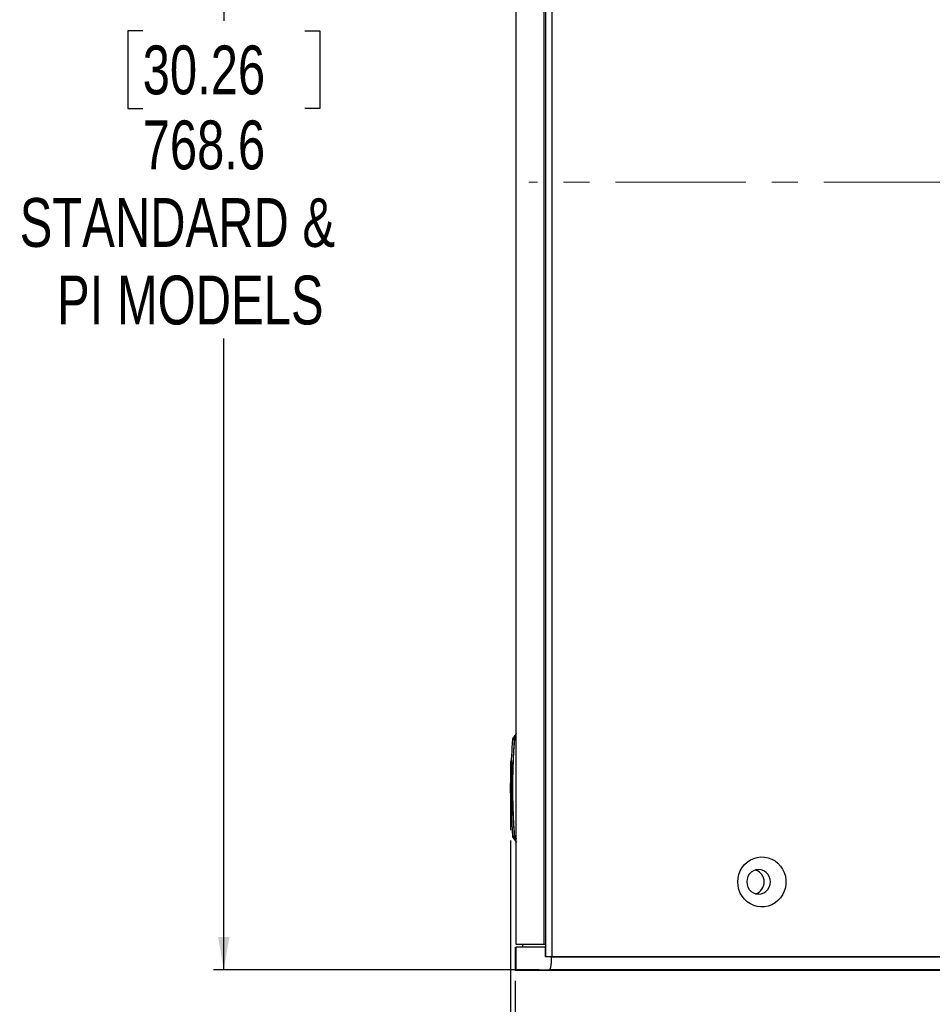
# Model space of a CAD drawing. Header units: millimetres. Extents: x 0 to 4205, y 0 to 2970.
# Tile 19 of 33: x 1633 to 2078, y 687 to 1167. Entities that reach past the tile are written whole.
import ezdxf

# ---------------------------------------------------------------- set-up
doc = ezdxf.new("R2010")
doc.units = ezdxf.units.MM
doc.header["$LTSCALE"] = 5
doc.linetypes.add('CENTERX2', pattern=[20.32, 12.7, -2.54, 2.54, -2.54])
doc.layers.add('SLD-0', color=7, linetype='Continuous')
doc.styles.add('SLDTEXTSTYLE0', font='TXT', dxfattribs={"width": 0.75})
doc.dimstyles.new('SLDDIMSTYLE0', dxfattribs={"dimtxt": 23.8125, "dimasz": 16, "dimexe": 0, "dimexo": 0.0625, "dimgap": 5.953125, "dimtad": 0, "dimtih": 1, "dimtoh": 1, "dimdec": 1, "dimrnd": 1e-09, "dimzin": 12, "dimdsep": 46, "dimtxsty": 'SLDTEXTSTYLE0', "dimsah": 1, "dimcen": 0.09, "dimadec": 0, "dimazin": 3, "dimtfac": 1, "dimtdec": 1, "dimtofl": 0, "dimtmove": 0, "dimatfit": 3, "dimfxl": 1, "dimfrac": 2, "dimtolj": 1, "dimtzin": 12, "dimarcsym": 0})

# ---------------------------------------------------------------- blocks, each defined once
blk = doc.blocks.new('_D_15')
at = {"layer": 'SLD-0', "color": 7, "transparency": 16777216}
for p, q in [((2324.77, 802.08), (2324.77, 438.14)), ((1872.36, 766.63), (1872.36, 438.14)), ((2071.03, 517.55), (2063.79, 517.55)), ((2063.79, 517.55), (2063.79, 479.72)), ((2150.19, 517.55), (2157.43, 517.55)), ((2157.43, 517.55), (2157.43, 479.72)), ((2063.79, 479.72), (2071.03, 479.72)), ((2157.43, 479.72), (2150.19, 479.72)), ((1872.36, 443.14), (2324.77, 443.14))]:
    blk.add_line(p, q, dxfattribs=at)
for points in [[(1872.36, 443.14), (1888.36, 440.39), (1888.36, 445.89)], [(2324.77, 443.14), (2308.77, 445.89), (2308.77, 440.39)]]:
    blk.add_solid(points, dxfattribs=at)
at = {"layer": 'SLD-0', "color": 7, "transparency": 16777216, "char_height": 23.812, "attachment_point": 1, "style": 'SLDTEXTSTYLE0'}
for s, insert in [('17.81', (2071.03, 510.41)), ('452.4', (2071.03, 473.84))]:
    blk.add_mtext(s, dxfattribs=dict(at, insert=insert))
blk = doc.blocks.new('_D_16')
at = {"layer": 'SLD-0', "color": 7, "transparency": 16777216}
for p, q in [((2288.54, 704.85), (2288.54, 542.71)), ((1874.62, 698.2), (1874.62, 542.71)), ((2053.4, 659.96), (2046.16, 659.96)), ((2046.16, 659.96), (2046.16, 622.12)), ((2132.55, 659.96), (2139.8, 659.96)), ((2139.8, 659.96), (2139.8, 622.12)), ((2046.16, 622.12), (2053.4, 622.12)), ((2139.8, 622.12), (2132.55, 622.12)), ((2288.54, 547.71), (1874.62, 547.71))]:
    blk.add_line(p, q, dxfattribs=at)
for points in [[(1874.62, 547.71), (1890.62, 544.96), (1890.62, 550.46)], [(2288.54, 547.71), (2272.54, 550.46), (2272.54, 544.96)]]:
    blk.add_solid(points, dxfattribs=at)
at = {"layer": 'SLD-0', "color": 7, "transparency": 16777216, "attachment_point": 1, "style": 'SLDTEXTSTYLE0'}
for s, insert, char_height in [('16.30', (2053.4, 652.82), 23.812), ('413.9', (2053.4, 616.24), 23.812), ('OUTDOOR MODELS', (1944.59, 578.41), 23.8125)]:
    blk.add_mtext(s, dxfattribs=dict(at, insert=insert, char_height=char_height))
blk = doc.blocks.new('_D_17')
at = {"layer": 'SLD-0', "color": 7, "transparency": 16777216}
for p, q in [((1886.27, 1472.06), (1727.35, 1472.06)), ((1732.35, 1472.06), (1732.35, 1166.38)), ((1692.77, 1161.55), (1685.53, 1161.55)), ((1685.53, 1161.55), (1685.53, 1123.72)), ((1771.93, 1161.55), (1779.17, 1161.55)), ((1779.17, 1161.55), (1779.17, 1123.72)), ((1685.53, 1123.72), (1692.77, 1123.72)), ((1779.17, 1123.72), (1771.93, 1123.72)), ((1732.35, 703.5), (1732.35, 1011.47)), ((1886.27, 703.5), (1727.35, 703.5))]:
    blk.add_line(p, q, dxfattribs=at)
for points in [[(1732.35, 1472.06), (1729.6, 1456.06), (1735.1, 1456.06)], [(1732.35, 703.5), (1735.1, 719.5), (1729.6, 719.5)]]:
    blk.add_solid(points, dxfattribs=at)
at = {"layer": 'SLD-0', "color": 7, "transparency": 16777216, "char_height": 23.812, "attachment_point": 1, "style": 'SLDTEXTSTYLE0'}
for s, insert in [('30.26', (1692.77, 1154.42)), ('768.6', (1692.77, 1117.84)), ('STANDARD &', (1632.74, 1080)), ('PI MODELS', (1650.99, 1042.17))]:
    blk.add_mtext(s, dxfattribs=dict(at, insert=insert))

msp = doc.modelspace()

# ---------------------------------------------------------------- linework, layer by layer
at = {"color": 7, "linetype": 'Continuous', "lineweight": 25}
for p, q in [((1889.475913, 709.852307), (1889.475913, 1465.705524)), ((1892.530889, 1465.705524), (1892.530889, 709.852307)), ((1874.916227, 1459.434221), (1874.916227, 818.605195)), ((1888.556899, 1459.434221), (1888.556899, 716.123568)), ((1874.842079, 818.515139), (1873.32678, 816.253076)), ((1874.86148, 818.342405), (1874.177368, 816.267232)), ((1874.177368, 815.322729), (1874.86148, 817.12469)), ((1874.916227, 818.59907), (1874.834211, 818.49889)), ((1874.86148, 818.342405), (1874.870093, 818.301233)), ((1874.870093, 817.530225), (1874.86148, 817.12469)), ((1874.15442, 816.131199), (1874.177368, 816.267232)), ((1874.177368, 815.322729), (1874.15442, 815.326246)), ((1872.446121, 792.411665), (1872.850568, 804.416182)), ((1873.160095, 803.98349), (1872.67697, 792.323569)), ((1872.885914, 804.75876), (1873.159201, 804.758723)), ((1872.371883, 794.764491), (1872.447492, 799.544635)), ((1872.531475, 799.544642), (1872.446121, 792.411665)), ((1872.360588, 792.323569), (1872.36637, 794.203403)), ((1872.734041, 777.221138), (1872.360588, 792.323569)), ((1872.446121, 792.411665), (1872.582884, 790.832656)), ((1872.67697, 792.323569), (1872.836054, 777.005437)), ((1872.841061, 776.659223), (1872.766019, 776.65923)), ((1874.15442, 769.320885), (1874.177368, 769.324402)), ((1874.177368, 768.379899), (1874.15442, 768.515932)), ((1874.86148, 767.522442), (1874.177368, 769.324402)), ((1873.32678, 768.394055), (1874.842079, 766.132)), ((1874.177368, 768.379899), (1874.86148, 766.304726)), ((1874.834211, 766.148249), (1874.916227, 766.048069)), ((1874.86148, 767.522442), (1874.870093, 767.116907)), ((1874.870093, 766.345906), (1874.86148, 766.304726)), ((1874.916227, 766.041944), (1874.916227, 716.123568)), ((1874.916227, 716.123568), (1888.556899, 716.123568)), ((1878.091217, 716.123568), (1878.091217, 714.551307)), ((1888.556899, 716.123568), (1889.475913, 716.123568)), ((1874.916227, 714.551307), (1874.916227, 703.502307)), ((1889.427603, 714.551307), (1874.916227, 714.551307)), ((1889.427603, 709.852307), (1889.427603, 714.551307)), ((1889.475913, 714.551307), (1889.427603, 714.551307)), ((1892.336817, 709.852307), (1889.427603, 709.852307)), ((2288.243202, 709.852307), (1892.336817, 709.852307)), ((1892.530889, 709.852307), (2288.243202, 709.852307)), ((1874.916227, 703.502307), (1891.268046, 703.502307)), ((2281.893202, 703.502307), (1891.268046, 703.502307))]:
    msp.add_line(p, q, dxfattribs=at)
at = {"color": 8, "linetype": 'Continuous', "lineweight": 25}
for p, q in [((1872.470678, 800.105723), (1872.53213, 800.105723)), ((1872.36637, 794.203403), (1872.365535, 794.203403)), ((1872.360588, 792.323569), (1872.437627, 792.323569)), ((1872.766019, 776.65923), (1872.762294, 776.702079))]:
    msp.add_line(p, q, dxfattribs=at)
at = {"color": 8, "linetype": 'Continuous', "lineweight": 25, "flags": 128}
msp.add_lwpolyline([(1872.371883, 794.764491), (1872.377248, 794.764447), (1872.394146, 794.764313), (1872.422041, 794.764089), (1872.460277, 794.763784), (1872.507752, 794.763404), (1872.563214, 794.762964), (1872.590692, 794.762741)], dxfattribs=at)
at = {"color": 7, "linetype": 'Continuous', "lineweight": 25, "flags": 128}
for points in [[(1983.205558, 746.428306), (1983.343573, 748.289409), (1983.754398, 750.106885), (1984.428377, 751.838139), (1985.349746, 753.442592), (1986.496867, 754.882636), (1987.842889, 756.124518), (1989.356221, 757.13913), (1991.001458, 757.902688), (1992.739977, 758.397295), (1994.531066, 758.611361), (1996.332706, 758.539865), (1998.102696, 758.184488), (1999.799551, 757.55355), (2001.383484, 756.66185), (2002.817393, 755.530285), (2004.067631, 754.185374), (2005.1049, 752.658645), (2005.904914, 750.985886), (2006.448926, 749.206296), (2006.72415, 747.361595), (2006.72415, 745.49502), (2006.448926, 743.650316), (2005.904914, 741.87073), (2005.1049, 740.197967), (2004.067631, 738.671238), (2002.817393, 737.32633), (2001.383484, 736.194766), (1999.799551, 735.303062), (1998.102696, 734.672128), (1996.332706, 734.316748), (1994.531066, 734.245254), (1992.739977, 734.459319), (1991.001458, 734.953928), (1989.356221, 735.717485), (1987.842889, 736.732098), (1986.496867, 737.973979), (1985.349746, 739.414024), (1984.428377, 741.018477), (1983.754398, 742.749731), (1983.343573, 744.567207), (1983.205558, 746.428306)], [(1987.58793, 746.428306), (1987.733097, 745.094428), (1988.161327, 743.827435), (1988.851161, 742.69086), (1989.76797, 741.741697), (1990.865828, 741.02754), (1992.08966, 740.584201), (1993.378074, 740.433908), (1994.666518, 740.584201), (1995.89032, 741.02754), (1996.988178, 741.741697), (1997.904987, 742.69086), (1998.594822, 743.827435), (1999.023051, 745.094428), (1999.168218, 746.428306), (1999.023051, 747.762187), (1998.594822, 749.029181), (1997.904987, 750.165756), (1996.988178, 751.114919), (1995.89032, 751.829075), (1994.666518, 752.272415), (1993.378074, 752.422708), (1992.08966, 752.272415), (1990.865828, 751.829075), (1989.76797, 751.114919), (1988.851161, 750.165756), (1988.161327, 749.029181), (1987.733097, 747.762187), (1987.58793, 746.428306)]]:
    msp.add_lwpolyline(points, dxfattribs=at)
at = {"color": 8, "linetype": 'Continuous', "lineweight": 25}
for centre, radius, start, end in [((1875.916508, 872.700864), 55.586187, 268.91245809, 269.27096272), ((1873.197194, 776.681398), 0.431745, 137.32432679, 182.94305468)]:
    msp.add_arc(centre, radius, start, end, dxfattribs=at)
at = {"color": 7, "linetype": 'Continuous', "lineweight": 25}
for centre, radius, start, end in [((2177.924914, 792.323567), 305.569056, 175.55492564, 178.5405759), ((2177.924914, 792.323567), 305.569056, 179.64752584, 180), ((2177.924914, 792.323567), 305.569056, 180, 184.4450541), ((1990.088652, 746.428308), 6.044003, 286.93938811, 73.06061189)]:
    msp.add_arc(centre, radius, start, end, dxfattribs=at)
for points, knots in [([(1874.86148, 817.12469), (1874.857918, 816.463497), (1874.849947, 814.98395), (1874.842605, 812.767891), (1874.837804, 810.487575), (1874.834965, 808.277915), (1874.833366, 806.065292), (1874.83257, 803.864319), (1874.832241, 800.373866), (1874.832504, 795.434155), (1874.831535, 788.641621), (1874.832836, 781.49775), (1874.833506, 774.331877), (1874.852399, 769.73297), (1874.86148, 767.522442)], [0, 0, 0, 0, 0.0399934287, 0.0894931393, 0.1340361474, 0.1779133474, 0.2231368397, 0.2678573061, 0.3110285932, 0.4342388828, 0.5666075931, 0.7218350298, 0.866296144, 1, 1, 1, 1]), ([(1874.870093, 818.301233), (1874.875131, 818.284727), (1874.885472, 818.25085), (1874.883989, 818.07049), (1874.885448, 817.822337), (1874.875133, 817.626106), (1874.870093, 817.530225)], [0, 0, 0, 0, 0.2435862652, 0.4999279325, 0.7556569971, 1, 1, 1, 1]), ([(1873.40352, 816.369476), (1873.369447, 816.311764), (1873.301301, 816.196343), (1873.282027, 816.063699), (1873.27239, 815.99738)], [0, 0, 0, 0, 0.500015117, 1, 1, 1, 1]), ([(1873.401256, 792.323569), (1873.431647, 796.159775), (1873.492438, 803.832977), (1873.949042, 811.492549), (1874.177368, 815.322729)], [0, 0, 0, 0, 0.4999484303, 1, 1, 1, 1]), ([(1874.15442, 815.326246), (1873.967778, 812.759984), (1873.699589, 809.072458), (1873.573109, 805.377511), (1873.534651, 804.25399)], [0, 0, 0, 0, 0.6959305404, 1, 1, 1, 1]), ([(1874.15442, 816.131199), (1874.157776, 816.131668), (1874.162887, 816.132381), (1874.171842, 816.133219), (1874.178745, 816.133746), (1874.183334, 816.13386), (1874.184871, 816.133898), (1874.185055, 816.133897), (1874.18521, 816.133897), (1874.185205, 816.133897), (1874.185206, 816.133897), (1874.185181, 816.133896), (1874.205608, 816.138609), (1874.215149, 816.131004), (1874.215675, 816.129175), (1874.21578, 816.128033), (1874.215792, 816.127406), (1874.215727, 816.126606), (1874.215642, 816.124875), (1874.21527, 816.119849), (1874.213913, 816.102045), (1874.208878, 816.034709), (1874.18861, 815.772765), (1874.169574, 815.524163), (1874.15442, 815.326246)], [0, 0, 0, 0, 0.0820878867, 0.1250177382, 0.2185640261, 0.2420697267, 0.2479957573, 0.2495008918, 0.2498897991, 0.2499929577, 0.2500219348, 0.2500346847, 0.4833760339, 0.4952702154, 0.4985338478, 0.4995488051, 0.4999250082, 0.5002470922, 0.5012035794, 0.5031070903, 0.5097610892, 0.5344625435, 0.6293770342, 1, 1, 1, 1]), ([(1874.177368, 815.322729), (1874.188052, 815.472099), (1874.204074, 815.696097), (1874.222701, 815.938989), (1874.234735, 816.050273), (1874.236084, 816.106205), (1874.235071, 816.157068), (1874.232574, 816.196724), (1874.234749, 816.232598), (1874.235522, 816.24995), (1874.235651, 816.257286), (1874.235804, 816.26612), (1874.2311, 816.281037), (1874.201861, 816.249533), (1874.1867, 816.260488), (1874.177368, 816.267232)], [0, 0, 0, 0, 0.2501573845, 0.3751433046, 0.4063903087, 0.4375336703, 0.4686837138, 0.4999727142, 0.5312279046, 0.5526360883, 0.5589406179, 0.5624719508, 0.5936380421, 0.7498436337, 1, 1, 1, 1]), ([(1872.850509, 804.415705), (1872.85569, 804.397871), (1872.866303, 804.361335), (1872.937697, 804.309709), (1873.041104, 804.266719), (1873.12782, 804.250132), (1873.16993, 804.242077)], [0, 0, 0, 0, 0.2453873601, 0.5026856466, 0.7585015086, 1, 1, 1, 1]), ([(1872.850568, 804.416182), (1872.853557, 804.465277), (1872.859537, 804.563516), (1872.865895, 804.631355), (1872.869075, 804.665292)], [0, 0, 0, 0, 0.4997413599, 1, 1, 1, 1]), ([(1872.85939, 804.620566), (1872.857519, 804.577589), (1872.853915, 804.494785), (1872.864393, 804.410016), (1872.869433, 804.369244)], [0, 0, 0, 0, 0.5190227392, 1, 1, 1, 1]), ([(1872.885914, 804.75876), (1872.888484, 804.711442), (1872.893779, 804.613973), (1872.963127, 804.480767), (1873.069496, 804.374817), (1873.160859, 804.340696), (1873.205216, 804.32413)], [0, 0, 0, 0, 0.24274667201, 0.50002006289, 0.75725566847, 1, 1, 1, 1]), ([(1873.159141, 804.758775), (1873.158284, 804.70999), (1873.157307, 804.65437), (1873.182296, 804.606597), (1873.185367, 804.600726)], [0, 0, 0, 0, 0.87709970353, 1, 1, 1, 1]), ([(1873.159201, 804.758723), (1873.161822, 804.755486), (1873.167058, 804.749022), (1873.172797, 804.696612), (1873.176538, 804.617809), (1873.177822, 804.512329), (1873.176815, 804.388867), (1873.173299, 804.253826), (1873.167815, 804.114645), (1873.162691, 804.027525), (1873.160125, 803.983885)], [0, 0, 0, 0, 0.1251840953, 0.2500647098, 0.3750491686, 0.4999971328, 0.6249080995, 0.7499125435, 0.8747267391, 1, 1, 1, 1]), ([(1873.172761, 804.623822), (1873.172405, 804.624027), (1873.171343, 804.624636), (1873.174089, 804.586431), (1873.175231, 804.511028), (1873.174551, 804.401551), (1873.171294, 804.270659), (1873.166161, 804.128423), (1873.161928, 804.038867), (1873.159797, 803.993801)], [0, 0, 0, 0, 0.0602118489, 0.1795234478, 0.3185624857, 0.4754755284, 0.6451067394, 0.8214116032, 1, 1, 1, 1]), ([(1872.447492, 799.544635), (1872.449183, 799.618556), (1872.452567, 799.766415), (1872.45634, 799.945898), (1872.45795, 800.050107), (1872.458152, 800.064451), (1872.458161, 800.065125)], [0, 0, 0, 0, 0.3279620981, 0.6560016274, 0.9838328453, 1, 1, 1, 1]), ([(1872.454972, 800.105723), (1872.457601, 800.058558), (1872.462827, 799.96478), (1872.511927, 799.884738), (1872.536333, 799.844953)], [0, 0, 0, 0, 0.5029486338, 1, 1, 1, 1]), ([(1872.53213, 800.105723), (1872.533582, 800.097279), (1872.536485, 800.08039), (1872.537601, 799.950617), (1872.536113, 799.765091), (1872.533021, 799.618118), (1872.531475, 799.544642)], [0, 0, 0, 0, 0.250041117, 0.5001455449, 0.7501093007, 1, 1, 1, 1]), ([(1872.470887, 794.482427), (1872.46434, 794.47664), (1872.421823, 794.439054), (1872.376962, 794.340978), (1872.366649, 794.248429), (1872.361631, 794.203403)], [0, 0, 0, 0, 0.0854710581, 0.5550766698, 1, 1, 1, 1]), ([(1872.366161, 794.246155), (1872.366749, 794.282067), (1872.367925, 794.353857), (1872.370011, 794.545209), (1872.371259, 794.691412), (1872.371883, 794.764491)], [0, 0, 0, 0, 0.3336084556, 0.6669040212, 1, 1, 1, 1]), ([(1873.274506, 792.323569), (1873.283866, 792.323569), (1873.302587, 792.323569), (1873.368366, 792.323569), (1873.401256, 792.323569)], [0, 0, 0, 0, 0.5000055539, 1, 1, 1, 1]), ([(1874.177368, 769.324402), (1873.947328, 773.15448), (1873.487292, 780.81393), (1873.429933, 788.487259), (1873.401256, 792.323569)], [0, 0, 0, 0, 0.50004612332, 1, 1, 1, 1]), ([(1873.536498, 780.344727), (1873.574447, 779.23734), (1873.700513, 775.558542), (1873.967677, 771.887132), (1874.15442, 769.320885)], [0, 0, 0, 0, 0.3010186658, 1, 1, 1, 1]), ([(1872.762294, 776.702079), (1872.760029, 776.73805), (1872.755498, 776.810003), (1872.745126, 777.001571), (1872.737736, 777.147942), (1872.734041, 777.221138)], [0, 0, 0, 0, 0.33324239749, 0.66657179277, 1, 1, 1, 1]), ([(1872.836054, 777.005437), (1872.837906, 776.956136), (1872.841602, 776.857703), (1872.844052, 776.748184), (1872.844284, 776.672996), (1872.842139, 776.663828), (1872.841061, 776.659223)], [0, 0, 0, 0, 0.25030412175, 0.49975433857, 0.74877394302, 1, 1, 1, 1]), ([(1873.27242, 768.649752), (1873.282045, 768.583434), (1873.301296, 768.450791), (1873.369444, 768.335374), (1873.40352, 768.277663)], [0, 0, 0, 0, 0.4999679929, 1, 1, 1, 1]), ([(1874.15442, 769.320885), (1874.157776, 769.277046), (1874.162887, 769.210279), (1874.171843, 769.09355), (1874.178739, 769.008126), (1874.183338, 768.942415), (1874.184869, 768.925908), (1874.185056, 768.921722), (1874.18521, 768.920661), (1874.185205, 768.920382), (1874.185206, 768.920305), (1874.18518, 768.795794), (1874.205608, 768.664595), (1874.215148, 768.531976), (1874.215675, 768.52346), (1874.21578, 768.521212), (1874.215792, 768.520531), (1874.215727, 768.520111), (1874.215643, 768.52002), (1874.215269, 768.519472), (1874.213914, 768.518828), (1874.208876, 768.516635), (1874.188612, 768.513115), (1874.169575, 768.514684), (1874.15442, 768.515932)], [0, 0, 0, 0, 0.08208457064, 0.12501564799, 0.21856211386, 0.24206785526, 0.24799736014, 0.24949903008, 0.24989024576, 0.24999224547, 0.25002006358, 0.25003402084, 0.48337810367, 0.49527126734, 0.49853460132, 0.49954798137, 0.49992745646, 0.50024649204, 0.50120468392, 0.50310850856, 0.50976373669, 0.53446408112, 0.62937866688, 1, 1, 1, 1]), ([(1874.177368, 768.379899), (1874.188052, 768.380849), (1874.204074, 768.382272), (1874.222701, 768.388965), (1874.234735, 768.373509), (1874.236084, 768.384578), (1874.235071, 768.410214), (1874.232574, 768.450315), (1874.234749, 768.485886), (1874.235522, 768.517045), (1874.235651, 768.534239), (1874.235804, 768.557181), (1874.231099, 768.671911), (1874.201861, 768.931735), (1874.1867, 769.174782), (1874.177368, 769.324402)], [0, 0, 0, 0, 0.2501579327, 0.3751441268, 0.406391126, 0.4375343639, 0.468684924, 0.4999739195, 0.5312284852, 0.5526358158, 0.5589415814, 0.5624727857, 0.593638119, 0.7498430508, 1, 1, 1, 1]), ([(1874.870093, 767.116907), (1874.875131, 767.021287), (1874.885472, 766.825041), (1874.883989, 766.577146), (1874.885448, 766.396875), (1874.875133, 766.362631), (1874.870093, 766.345898)], [0, 0, 0, 0, 0.2435834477, 0.4999248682, 0.7556540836, 1, 1, 1, 1]), ([(1891.268046, 703.502307), (1891.387095, 703.57292), (1891.625205, 703.714151), (1891.946734, 704.816347), (1892.190425, 706.437208), (1892.318793, 708.221136), (1892.331741, 709.392992), (1892.336817, 709.852307)], [0, 0, 0, 0, 0.2158897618, 0.4317988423, 0.6472133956, 0.8617235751, 1, 1, 1, 1])]:
    msp.add_open_spline(points, degree=3, knots=knots, dxfattribs=at)
at = {"color": 8, "linetype": 'Continuous', "lineweight": 25}
for points, knots in [([(1874.832989, 818.499873), (1874.832996, 818.500267), (1874.833018, 818.501578), (1874.832679, 818.483336), (1874.831972, 818.439627), (1874.851699, 818.374632), (1874.86148, 818.342405)], [0, 0, 0, 0, 0.1254560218, 0.4176832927, 0.7112620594, 1, 1, 1, 1]), ([(1875.176163, 818.74601), (1875.137027, 818.71986), (1875.044181, 818.657819), (1874.933023, 818.51863), (1874.885109, 818.400608), (1874.86148, 818.342405)], [0, 0, 0, 0, 0.2697044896, 0.6398566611, 1, 1, 1, 1]), ([(1874.870093, 818.301233), (1874.891054, 818.364113), (1874.93374, 818.492164), (1875.057638, 818.65868), (1875.17043, 818.736659), (1875.226827, 818.775649)], [0, 0, 0, 0, 0.3254276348, 0.6627098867, 1, 1, 1, 1]), ([(1874.870093, 817.530225), (1874.891091, 817.526882), (1874.933855, 817.520075), (1875.05298, 817.505735), (1875.159808, 817.494534), (1875.210376, 817.489232)], [0, 0, 0, 0, 0.3368998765, 0.6861209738, 1, 1, 1, 1]), ([(1873.309524, 816.003452), (1873.303136, 816.002643), (1873.284022, 816.000223), (1873.538967, 816.032501), (1873.94863, 816.098197), (1874.15442, 816.131199)], [0, 0, 0, 0, 0.19986831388, 0.5980617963, 1, 1, 1, 1]), ([(1874.177368, 816.267232), (1874.175588, 816.26752), (1874.158708, 816.270251), (1874.057064, 816.287315), (1873.903397, 816.310647), (1873.737509, 816.332018), (1873.609772, 816.345929), (1873.503066, 816.355573), (1873.432832, 816.361844), (1873.401645, 816.364649), (1873.40258, 816.36454), (1873.402865, 816.364507)], [0, 0, 0, 0, 0.003309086, 0.0313878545, 0.19336737, 0.3314960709, 0.4663101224, 0.610646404, 0.7883859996, 0.9355569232, 1, 1, 1, 1]), ([(1872.869075, 804.665292), (1872.872166, 804.692298), (1872.878388, 804.74668), (1872.883394, 804.754715), (1872.885914, 804.75876)], [0, 0, 0, 0, 0.4966068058, 1, 1, 1, 1]), ([(1873.534651, 804.25399), (1873.473813, 802.828518), (1873.30418, 798.85386), (1873.286101, 794.875274), (1873.274506, 792.323569)], [0, 0, 0, 0, 0.3586403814, 1, 1, 1, 1]), ([(1873.274506, 792.323569), (1873.286184, 789.771852), (1873.304466, 785.777115), (1873.474924, 781.786322), (1873.536498, 780.344727)], [0, 0, 0, 0, 0.6387697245, 1, 1, 1, 1]), ([(1874.15442, 768.515932), (1873.94863, 768.548937), (1873.538969, 768.61464), (1873.284022, 768.646916), (1873.303136, 768.644496), (1873.309524, 768.643687)], [0, 0, 0, 0, 0.4019403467, 0.8001337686, 1, 1, 1, 1]), ([(1873.402865, 768.282632), (1873.402193, 768.282577), (1873.400483, 768.282437), (1873.414139, 768.283636), (1873.444745, 768.286136), (1873.503346, 768.291527), (1873.576277, 768.298641), (1873.648619, 768.305608), (1873.721126, 768.313649), (1873.798402, 768.323057), (1873.888795, 768.335116), (1873.96983, 768.346714), (1874.054247, 768.359629), (1874.118156, 768.369939), (1874.160111, 768.377001), (1874.173027, 768.37917), (1874.177368, 768.379899)], [0, 0, 0, 0, 0.05247099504, 0.13347164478, 0.25002701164, 0.37503462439, 0.5000183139, 0.57715731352, 0.63760487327, 0.73365180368, 0.7966843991, 0.86544795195, 0.92016321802, 0.97589113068, 0.99189817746, 1, 1, 1, 1]), ([(1874.86148, 766.304726), (1874.85792, 766.294805), (1874.84996, 766.272624), (1874.84259, 766.245319), (1874.837837, 766.220822), (1874.835019, 766.201295), (1874.83348, 766.185293), (1874.832781, 766.172652), (1874.832577, 766.156914), (1874.833109, 766.145807), (1874.83302, 766.146888), (1874.832989, 766.147266)], [0, 0, 0, 0, 0.0800682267, 0.17899684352, 0.2680882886, 0.35588311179, 0.4463114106, 0.53541886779, 0.62125069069, 0.86767452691, 1, 1, 1, 1]), ([(1875.209809, 767.527963), (1875.15884, 767.527247), (1875.053907, 767.525775), (1874.932815, 767.52385), (1874.88504, 767.522907), (1874.86148, 767.522442)], [0, 0, 0, 0, 0.3237481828, 0.6665097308, 1, 1, 1, 1]), ([(1875.207485, 765.878009), (1875.156912, 765.911484), (1875.052556, 765.980559), (1874.932395, 766.129087), (1874.884868, 766.246799), (1874.86148, 766.304726)], [0, 0, 0, 0, 0.32321354, 0.6669428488, 1, 1, 1, 1]), ([(1874.870093, 767.116907), (1874.891087, 767.120248), (1874.933841, 767.127053), (1875.052987, 767.141404), (1875.159819, 767.152601), (1875.210376, 767.1579)], [0, 0, 0, 0, 0.3369817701, 0.6862389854, 1, 1, 1, 1]), ([(1874.870093, 766.345898), (1874.890784, 766.282493), (1874.932923, 766.15336), (1875.061092, 765.995449), (1875.162888, 765.89549), (1875.226836, 765.871512), (1875.226856, 765.871505)], [0, 0, 0, 0, 0.325337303, 0.6625813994, 0.999895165, 1, 1, 1, 1])]:
    msp.add_open_spline(points, degree=3, knots=knots, dxfattribs=at)
at = {"layer": 'SLD-0', "color": 7, "linetype": 'CENTERX2', "lineweight": 18}
msp.add_line((2291.893202, 1087.778907), (1881.268034, 1087.778907), dxfattribs=at)
at = {"layer": 'SLD-0', "color": 7}
for p, q in [((1872.355859, 805.543884), (1872.355859, 771.630028)), ((1874.616224, 714.551307), (1874.616224, 703.202307)), ((2281.893202, 703.202307), (1874.616224, 703.202307))]:
    msp.add_line(p, q, dxfattribs=at)

# ---------------------------------------------------------------- dimensions: what is measured, and where the dimension line sits
dim = msp.add_linear_dim(base=(1732.350694, 1472.055507), p1=(1891.268034, 703.502307), p2=(1891.268034, 1472.055507), angle=90, text='<>\\PSTANDARD &\\PPI MODELS', dimstyle='SLDDIMSTYLE0', dxfattribs=at)
dim.commit()
dim.dimension.update_dxf_attribs({"geometry": '_D_17', "text_midpoint": (1732.350694, 1088.926488), "dimtype": 160})
dim = msp.add_linear_dim(base=(2324.768402, 482.761783), p1=(1872.355859, 771.630028), p2=(2324.768402, 807.07866), dimstyle='SLDDIMSTYLE0', dxfattribs=at)
dim.commit()
dim.dimension.update_dxf_attribs({"geometry": '_D_15', "text_midpoint": (2110.608617, 482.761783), "dimtype": 160})
dim = msp.add_linear_dim(base=(1874.616224, 606.248938), p1=(2288.543202, 709.852307), p2=(1874.616224, 703.202307), text='<>\\POUTDOOR MODELS', dimstyle='SLDDIMSTYLE0', dxfattribs=at)
dim.commit()
dim.dimension.update_dxf_attribs({"geometry": '_D_16', "text_midpoint": (2092.975561, 606.248938), "dimtype": 160})

doc.saveas('drawing.dxf')
